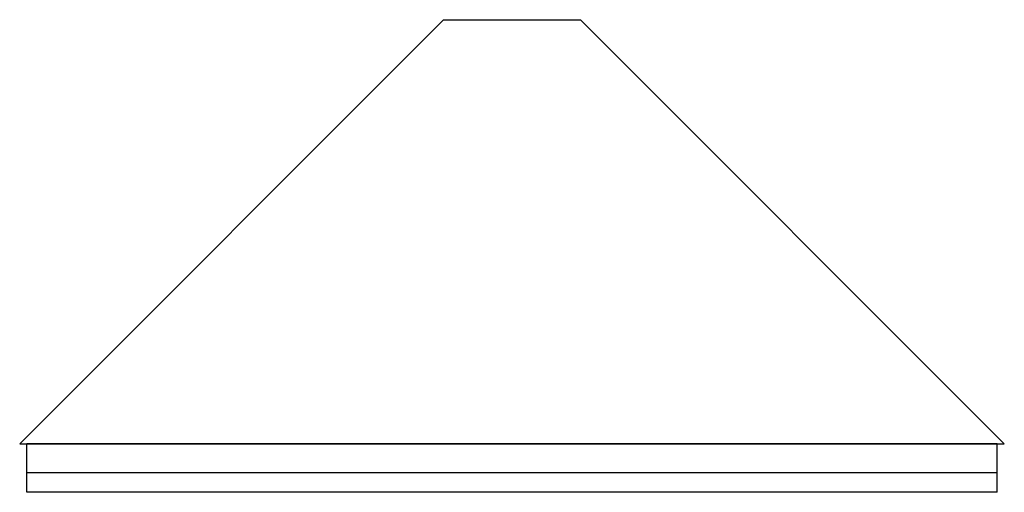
# Model space of a CAD drawing. Header units: metres. Extents: x 1165.59 to 1165.995, y 2164.48 to 2164.674.
import ezdxf

# ---------------------------------------------------------------- set-up
doc = ezdxf.new("R2010")
doc.units = ezdxf.units.M
doc.layers.add('SANINDUSA', color=3, linetype='Continuous')

msp = doc.modelspace()

# ---------------------------------------------------------------- linework, layer by layer
at = {"layer": 'SANINDUSA'}
for p, q in [((1165.58985, 2164.50006), (1165.76421, 2164.67443)), ((1165.76421, 2164.67443), (1165.82056, 2164.67443)), ((1165.82056, 2164.67443), (1165.99493, 2164.50006)), ((1165.58985, 2164.50006), (1165.99493, 2164.50006)), ((1165.59285, 2164.48806), (1165.59285, 2164.50006)), ((1165.99193, 2164.50006), (1165.59285, 2164.50006)), ((1165.99193, 2164.48806), (1165.99193, 2164.50006)), ((1165.99193, 2164.48806), (1165.59285, 2164.48806)), ((1165.59285, 2164.48006), (1165.59285, 2164.48806)), ((1165.99193, 2164.48806), (1165.59285, 2164.48806)), ((1165.99193, 2164.48006), (1165.99193, 2164.48806)), ((1165.99193, 2164.48006), (1165.59285, 2164.48006))]:
    msp.add_line(p, q, dxfattribs=at)

doc.saveas('drawing.dxf')
